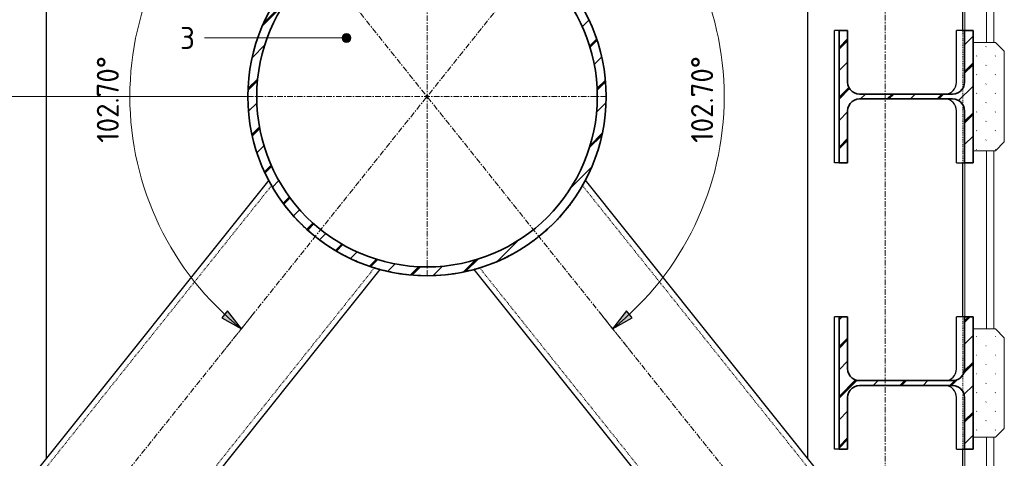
# Model space of a CAD drawing. Header units: millimetres. Extents: x -236694 to -141708, y -41476 to 103952.
# Tile 86 of 103: x -150414 to -148180, y 439 to 1434. Entities that reach past the tile are written whole.
import ezdxf

# ---------------------------------------------------------------- set-up
doc = ezdxf.new("R2010")
doc.units = ezdxf.units.MM
for name, pattern in [('Dash', [6.35, 3.175, -3.175]), ('Grid Line', [22.225, 12.7, -3.175, 3.175, -3.175]), ('XX-HIDDEN', [4, 2, -2])]:
    doc.linetypes.add(name, pattern=pattern)
for name, color, linetype, lineweight in [('N-CO-BC-BETONVORM-G', 50, 'Continuous', 25), ('N-CO-BC-BETONVORM-G-1', 50, 'XX-HIDDEN', 18), ('N-CO-BC-BETONVORM-G-2', 50, 'Continuous', 13), ('N-CO-BC-BETONVORM-G-3', 50, 'Continuous', 18), ('N-CO-BC-BETONVORM-GN', 10, 'XX-HIDDEN', 18), ('N-CO-BC-BETONVORM-GN-1', 10, 'Continuous', 18), ('N-CO-KC-KUNSTSTOFVORM-G', 7, 'Continuous', 13), ('N-CO-KC-KUNSTSTOFVORM-GD', 90, 'Continuous', 18), ('N-CO-SC-STAALVORM-G', 10, 'Continuous', 25), ('N-CO-SC-STAALVORM-G-1', 10, 'Continuous', 18), ('N-CO-SC-STAALVORM-GD', 90, 'Continuous', 35), ('X-XX-AL-CONSTRUCTIELIJN-G-1', 7, 'Grid Line', 18), ('X-XX-AL-M', 7, 'Continuous', 18), ('X-XX-AL-M-20', 7, 'Continuous', 18), ('X-XX-AL-T25-1', 250, 'Continuous', 13), ('X-XX-AL-T25-2', 7, 'Continuous', 13)]:
    doc.layers.add(name, color=color, linetype=linetype, lineweight=lineweight)
doc.styles.add('NLCS-ISO_1', font='NLCS-ISO.ttf', dxfattribs={"height": 50})
doc.dimstyles.new('2_5_NLCS_arrow_fill_10', dxfattribs={"dimscale": 304.8, "dimtxt": 50.137748, "dimasz": 0.164042, "dimexe": 0.15748, "dimexo": 0.104987, "dimgap": 0.032808, "dimtad": 1, "dimdec": 0, "dimzin": 0, "dimdsep": 46, "dimtxsty": 'NLCS-ISO_1', "dimsah": 1, "dimcen": 0.09, "dimazin": 0, "dimtfac": 1, "dimtdec": 4, "dimtix": 1, "dimtmove": 0, "dimatfit": 3, "dimfxl": 1, "dimtvp": 1, "dimtolj": 1, "dimtzin": 0, "dimarcsym": 2})
doc.dimstyles.new('2_5_NLCS_arrow_fill_8', dxfattribs={"dimscale": 304.8, "dimtxt": 50.137748, "dimasz": 0.164042, "dimexe": 0.15748, "dimexo": 0.104987, "dimgap": 0.032808, "dimtad": 1, "dimdec": 0, "dimzin": 0, "dimdsep": 46, "dimtxsty": 'NLCS-ISO_1', "dimsah": 1, "dimcen": 0.09, "dimazin": 0, "dimtfac": 1, "dimtdec": 4, "dimtix": 1, "dimtmove": 0, "dimatfit": 3, "dimfxl": 1, "dimtvp": 1, "dimtolj": 1, "dimtzin": 0, "dimarcsym": 2})
doc.dimstyles.new('2_5_NLCS_arrow_fill_9', dxfattribs={"dimscale": 304.8, "dimtxt": 50.137748, "dimasz": 0.164042, "dimexe": 0.15748, "dimexo": 0.104987, "dimgap": 0.032808, "dimtad": 1, "dimdec": 0, "dimzin": 0, "dimdsep": 46, "dimtxsty": 'NLCS-ISO_1', "dimsah": 1, "dimcen": 0.09, "dimazin": 0, "dimtfac": 1, "dimtdec": 4, "dimtix": 1, "dimtmove": 0, "dimatfit": 3, "dimfxl": 1, "dimtvp": 1, "dimtolj": 1, "dimtzin": 0, "dimarcsym": 2})
pattern_1 = [(45, (-147758.11, -9085), (-56.56854, 56.56854), []), (45, (-147758.11, -9036.43), (-56.56854, 56.56854), []), (45, (-147758.11, -9034.43), (-56.56854, 56.56854), []), (45, (-147758.11, -9032.43), (-56.56854, 56.56854), [])]
pattern_2 = [(45, (102497.49, -9085), (-21.2132, 21.2132), [0.671, -29.329])]

# ---------------------------------------------------------------- blocks, each defined once
blk = doc.blocks.new('NLI_Balk_Buis - ø323_9_12_5-V230-Doorsnede 6 dubbel geleidewerk')
at = {"layer": 'N-CO-BC-BETONVORM-GN'}
for p, q in [((100412.9, 1058.1), (99851.1, 355.7)), ((100646.3, 871.4), (99851.1, -122.9))]:
    blk.add_line(p, q, dxfattribs=at)
blk = doc.blocks.new('NLI_Balk_Buis - ø323_9_12_5-V233-Doorsnede 6 dubbel geleidewerk')
at = {"layer": 'N-CO-BC-BETONVORM-GN'}
for p, q in [((101118.5, 1058.1), (101680.3, 355.7)), ((100885.1, 871.4), (101680.3, -122.9))]:
    blk.add_line(p, q, dxfattribs=at)
blk = doc.blocks.new('GM_Hakorit_3820 - GM_Hakorit_3820-V234-Doorsnede 6 dubbel geleidewerk')
at = {"layer": 'N-CO-KC-KUNSTSTOFVORM-G'}
for p, q in [((102035.5, 1787), (102035.5, 1383)), ((102052, 1787), (102052, 1383)), ((101986.2, 1410), (101986.2, 1760)), ((102035.5, 1137), (102035.5, 733)), ((102052, 1137), (102052, 733)), ((101986.2, 760), (101986.2, 1110)), ((102035.5, 487), (102035.5, 83)), ((102052, 487), (102052, 83)), ((101986.2, 110), (101986.2, 460))]:
    blk.add_line(p, q, dxfattribs=at)
blk = doc.blocks.new('GM_Hakorit_2620 - GM_Hakorit_2620-V241-Doorsnede 6 dubbel geleidewerk')
at = {"layer": 'N-CO-BC-BETONVORM-G-3'}
h = blk.add_hatch(dxfattribs=at)
h.set_pattern_fill('ACO-KUNSTSTOF', color=256, style=0, pattern_type=2)
h.set_pattern_definition(pattern_2)
h.paths.add_polyline_path([(102004.9, 1137), (102055.6, 1137), (102075.9, 1157), (102075.9, 1363), (102055.6, 1383), (102004.9, 1383), (102004.9, 1190.1)], flags=0)
at = {"layer": 'N-CO-KC-KUNSTSTOFVORM-GD'}
for p, q in [((102004.9, 1383), (102004.9, 1137)), ((102055.6, 1383), (102004.9, 1383)), ((102075.9, 1363), (102055.6, 1383)), ((102075.9, 1157), (102075.9, 1363)), ((102055.6, 1137), (102075.9, 1157)), ((102004.9, 1137), (102055.6, 1137))]:
    blk.add_line(p, q, dxfattribs=at)
blk = doc.blocks.new('GM_Hakorit_2620 - GM_Hakorit_2620-V242-Doorsnede 6 dubbel geleidewerk')
at = {"layer": 'N-CO-BC-BETONVORM-G-3'}
h = blk.add_hatch(dxfattribs=at)
h.set_pattern_fill('ACO-KUNSTSTOF', color=256, style=0, pattern_type=2)
h.set_pattern_definition(pattern_2)
h.paths.add_polyline_path([(102004.9, 487), (102055.6, 487), (102075.9, 507), (102075.9, 713), (102055.6, 733), (102004.9, 733), (102004.9, 545.1)], flags=0)
at = {"layer": 'N-CO-KC-KUNSTSTOFVORM-GD'}
for p, q in [((102004.9, 733), (102004.9, 487)), ((102055.6, 733), (102004.9, 733)), ((102075.9, 713), (102055.6, 733)), ((102075.9, 507), (102075.9, 713)), ((102055.6, 487), (102075.9, 507)), ((102004.9, 487), (102055.6, 487))]:
    blk.add_line(p, q, dxfattribs=at)
blk = doc.blocks.new('NLI_Balk_Buis - ø813_20-3690250-Doorsnede 6 dubbel geleidewerk')
at = {"layer": 'N-CO-BC-BETONVORM-GN-1'}
h = blk.add_hatch(dxfattribs=at)
h.set_pattern_fill('ACO-STAAL', color=256, style=0, pattern_type=2)
h.set_pattern_definition([(45, (102497.49, -9085), (-56.56854, 56.56854), []), (45, (102497.49, -9036.43), (-56.56854, 56.56854), []), (45, (102497.49, -9034.43), (-56.56854, 56.56854), []), (45, (102497.49, -9032.43), (-56.56854, 56.56854), [])])
h.paths.add_polyline_path([(100765.7, 853.5), (100801.1, 855), (100836.3, 859.7), (100871.6, 867.6), (100904.7, 878), (100937.5, 891.6), (100969, 908), (100998.9, 927), (101027, 948.6), (101053.1, 972.6), (101077.1, 998.7), (101098.7, 1026.8), (101117.7, 1056.7), (101134.1, 1088.2), (101147.7, 1121), (101158.4, 1154.8), (101166, 1189.4), (101170.7, 1224.6), (101172.2, 1260), (101170.7, 1295.4), (101166, 1330.6), (101158.4, 1365.2), (101147.7, 1399), (101134.1, 1431.8), (101117.7, 1463.2), (101098.7, 1493.2), (101077.1, 1521.3), (101053.1, 1547.4), (101027, 1571.4), (100998.9, 1593), (100969, 1612), (100937.5, 1628.4), (100904.7, 1642), (100870.9, 1652.6), (100836.3, 1660.3), (100801.1, 1665), (100765.7, 1666.5), (100730.3, 1665), (100695.1, 1660.3), (100660.5, 1652.6), (100625.6, 1641.5), (100593.9, 1628.4), (100562.5, 1612), (100532.5, 1593), (100504.4, 1571.4), (100478.3, 1547.4), (100454.3, 1521.3), (100432.7, 1493.2), (100413.7, 1463.2), (100397.3, 1431.8), (100383.7, 1399), (100373.1, 1365.2), (100365.4, 1330.6), (100360.8, 1295.4), (100359.2, 1260), (100360.8, 1224.6), (100365.4, 1189.4), (100373.1, 1154.8), (100383.7, 1121), (100397.3, 1088.2), (100413.7, 1056.7), (100432.7, 1026.8), (100454.3, 998.7), (100478.3, 972.6), (100504.4, 948.6), (100532.5, 927), (100562.5, 908), (100593.9, 891.6), (100626.7, 878), (100660.5, 867.4), (100695.1, 859.7), (100730.3, 855)], flags=0)
h.paths.add_polyline_path([(100765.7, 873.5), (100732, 875), (100698.6, 879.4), (100665.7, 886.7), (100633.5, 896.8), (100602.4, 909.7), (100572.5, 925.3), (100544, 943.4), (100517.3, 963.9), (100492.4, 986.7), (100469.6, 1011.6), (100449.1, 1038.3), (100431, 1066.7), (100415.4, 1096.7), (100402.5, 1127.8), (100392.4, 1160), (100385.1, 1192.9), (100380.7, 1226.3), (100379.2, 1260), (100380.7, 1293.7), (100385.1, 1327.1), (100392.4, 1360), (100402.5, 1392.2), (100415.4, 1423.3), (100431, 1453.2), (100449.1, 1481.7), (100469.6, 1508.4), (100492.4, 1533.3), (100517.3, 1556.1), (100544.7, 1577), (100572.5, 1594.7), (100602.4, 1610.3), (100633.5, 1623.2), (100665.7, 1633.3), (100698.6, 1640.6), (100732, 1645), (100765.7, 1646.5), (100799.4, 1645), (100832.8, 1640.6), (100865.7, 1633.3), (100897.9, 1623.2), (100929, 1610.3), (100959, 1594.7), (100987.4, 1576.6), (101014.1, 1556.1), (101039, 1533.3), (101061.8, 1508.4), (101082.3, 1481.7), (101100.4, 1453.2), (101116, 1423.3), (101128.9, 1392.2), (101139, 1360), (101146.3, 1327.1), (101150.7, 1293.7), (101152.2, 1260), (101150.7, 1226.3), (101146.3, 1192.9), (101139, 1160), (101128.9, 1127.8), (101116, 1096.7), (101100.4, 1066.7), (101082.3, 1038.3), (101061.8, 1011.6), (101039, 986.7), (101014.1, 963.9), (100987.4, 943.4), (100959, 925.3), (100929, 909.7), (100897.9, 896.8), (100865.7, 886.7), (100832.8, 879.4), (100799.4, 875)], flags=0)
at = {"layer": 'N-CO-SC-STAALVORM-GD'}
for radius, start, end in [(406.5, 360, 180), (386.5, 0, 180), (406.5, 180, 360), (386.5, 180, 0)]:
    blk.add_arc((100765.7, 1260), radius, start, end, dxfattribs=at)
blk = doc.blocks.new('DIMBLOCK154-Doorsnede 6 dubbel geleidewerk')
at = {"layer": 'X-XX-AL-M-20', "lineweight": 25}
for points in [[(-149068.7, 1786.7), (-149102.9, 1824.5), (-149114.8, 1808.4)], [(-149068.7, 1786.7), (-149037.4, 1746.4), (-149024.3, 1761.6)], [(-149068.7, 733.3), (-149024.3, 758.4), (-149037.4, 773.6)]]:
    blk.add_hatch(color=256, dxfattribs=at).paths.add_polyline_path(points, flags=0)
at = {"layer": 'X-XX-AL-M-20', "linetype": 'Dash'}
for p, q in [((-149068.7, 1786.7), (-149028.7, 1836.7)), ((-149068.7, 733.3), (-149028.7, 683.3))]:
    blk.add_line(p, q, dxfattribs=at)
at = {"layer": 'X-XX-AL-M-20', "lineweight": 25}
for p, q in [((-149102.9, 1824.5), (-149114.8, 1808.4)), ((-149068.7, 1786.7), (-149102.9, 1824.5)), ((-149114.8, 1808.4), (-149068.7, 1786.7)), ((-149068.7, 1786.7), (-149037.4, 1746.4)), ((-149024.3, 1761.6), (-149068.7, 1786.7)), ((-149037.4, 1746.4), (-149024.3, 1761.6)), ((-149037.4, 773.6), (-149068.7, 733.3)), ((-149024.3, 758.4), (-149037.4, 773.6)), ((-149068.7, 733.3), (-149024.3, 758.4))]:
    blk.add_line(p, q, dxfattribs=at)
at = {"layer": 'X-XX-AL-M-20'}
for p, q in [((-149068.7, 1786.7), (-149098.7, 1749.2)), ((-149068.7, 733.3), (-149098.7, 770.8)), ((-149068.7, 733.3), (-149068.7, 733.3)), ((-149068.7, 733.3), (-149068.7, 733.3))]:
    blk.add_line(p, q, dxfattribs=at)
blk.add_arc((-149489.9, 1260), 674.4, 308.6508, 51.3492, dxfattribs=at)
blk.add_arc((-149489.9, 1260), 674.4, 308.6508, 51.3492, dxfattribs=at)
at = {"layer": 'X-XX-AL-M-20', "color": 0, "insert": (-148890.6, 1155), "char_height": 50, "width": 252.013, "attachment_point": 1, "rotation": 90, "line_spacing_factor": 1.135194, "style": 'NLCS-ISO_1'}
blk.add_mtext('102.70°', dxfattribs=at)
blk = doc.blocks.new('DIMBLOCK155-Doorsnede 6 dubbel geleidewerk')
at = {"layer": 'X-XX-AL-M-20', "lineweight": 25}
for points in [[(-149911.1, 1786.7), (-149865, 1808.4), (-149876.9, 1824.5)], [(-149068.7, 1786.7), (-149102.9, 1824.5), (-149114.8, 1808.4)], [(-149068.7, 1786.7), (-149037.4, 1746.4), (-149024.3, 1761.6)]]:
    blk.add_hatch(color=256, dxfattribs=at).paths.add_polyline_path(points, flags=0)
at = {"layer": 'X-XX-AL-M-20', "linetype": 'Dash'}
for p, q in [((-149911.1, 1786.7), (-149951.1, 1836.7)), ((-149068.7, 1786.7), (-149028.7, 1836.7))]:
    blk.add_line(p, q, dxfattribs=at)
at = {"layer": 'X-XX-AL-M-20', "lineweight": 25}
for p, q in [((-149876.9, 1824.5), (-149911.1, 1786.7)), ((-149865, 1808.4), (-149876.9, 1824.5)), ((-149102.9, 1824.5), (-149114.8, 1808.4)), ((-149068.7, 1786.7), (-149102.9, 1824.5)), ((-149911.1, 1786.7), (-149865, 1808.4)), ((-149114.8, 1808.4), (-149068.7, 1786.7)), ((-149068.7, 1786.7), (-149037.4, 1746.4)), ((-149024.3, 1761.6), (-149068.7, 1786.7)), ((-149037.4, 1746.4), (-149024.3, 1761.6))]:
    blk.add_line(p, q, dxfattribs=at)
at = {"layer": 'X-XX-AL-M-20'}
for p, q in [((-149911.1, 1786.7), (-149881.1, 1749.2)), ((-149068.7, 1786.7), (-149098.7, 1749.2)), ((-149068.7, 1786.7), (-149068.7, 1786.7)), ((-149068.7, 1786.7), (-149068.7, 1786.7))]:
    blk.add_line(p, q, dxfattribs=at)
blk.add_arc((-149489.9, 1260), 674.4, 51.3492, 128.6508, dxfattribs=at)
blk.add_arc((-149489.9, 1260), 674.4, 51.3492, 128.6508, dxfattribs=at)
at = {"layer": 'X-XX-AL-M-20', "color": 0, "insert": (-149582.6, 2009.5), "char_height": 50, "width": 222.498, "attachment_point": 1, "line_spacing_factor": 1.135194, "style": 'NLCS-ISO_1'}
blk.add_mtext('77.30°', dxfattribs=at)
blk = doc.blocks.new('DIMBLOCK156-Doorsnede 6 dubbel geleidewerk')
at = {"layer": 'X-XX-AL-M-20', "lineweight": 25}
for points in [[(-149911.1, 1786.7), (-149955.5, 1761.6), (-149942.4, 1746.4)], [(-149911.1, 733.3), (-149942.4, 773.6), (-149955.5, 758.4)]]:
    blk.add_hatch(color=256, dxfattribs=at).paths.add_polyline_path(points, flags=0)
at = {"layer": 'X-XX-AL-M-20', "linetype": 'Dash'}
for p, q in [((-149911.1, 1786.7), (-149951.1, 1836.7)), ((-149911.1, 733.3), (-149951.1, 683.3))]:
    blk.add_line(p, q, dxfattribs=at)
at = {"layer": 'X-XX-AL-M-20', "lineweight": 25}
for p, q in [((-149911.1, 1786.7), (-149955.5, 1761.6)), ((-149942.4, 1746.4), (-149911.1, 1786.7)), ((-149955.5, 1761.6), (-149942.4, 1746.4)), ((-149942.4, 773.6), (-149955.5, 758.4)), ((-149911.1, 733.3), (-149942.4, 773.6)), ((-149955.5, 758.4), (-149911.1, 733.3))]:
    blk.add_line(p, q, dxfattribs=at)
at = {"layer": 'X-XX-AL-M-20'}
for p, q in [((-149911.1, 1786.7), (-149911.1, 1786.7)), ((-149911.1, 1786.7), (-149881.1, 1749.2)), ((-149911.1, 733.3), (-149881.1, 770.8))]:
    blk.add_line(p, q, dxfattribs=at)
blk.add_arc((-149489.9, 1260), 674.4, 128.6508, 231.3492, dxfattribs=at)
blk.add_arc((-149489.9, 1260), 674.4, 128.6508, 231.3492, dxfattribs=at)
at = {"layer": 'X-XX-AL-M-20', "color": 0, "insert": (-150239.4, 1155), "char_height": 50, "width": 252.013, "attachment_point": 1, "rotation": 90, "line_spacing_factor": 1.135194, "style": 'NLCS-ISO_1'}
blk.add_mtext('102.70°', dxfattribs=at)

msp = doc.modelspace()

# ---------------------------------------------------------------- hatches: boundary and pattern name
at = {"layer": 'N-CO-SC-STAALVORM-G-1'}
h = msp.add_hatch(dxfattribs=at)
h.set_pattern_fill('ACO-STAAL', color=256, style=0, pattern_type=2)
h.set_pattern_definition(pattern_1)
h.paths.add_polyline_path([(-148535.5, 1110), (-148535.5, 1227.5), (-148534.9, 1233.5), (-148532.8, 1239.2), (-148529.6, 1244.3), (-148525.2, 1248.6), (-148520, 1251.8), (-148514.3, 1253.8), (-148508.2, 1254.5), (-148297.3, 1254.5), (-148291.2, 1253.8), (-148285.4, 1251.8), (-148280.2, 1248.6), (-148275.9, 1244.3), (-148272.4, 1238.4), (-148270.6, 1233.5), (-148269.9, 1227.5), (-148269.9, 1110), (-148250.7, 1110), (-148250.7, 1410), (-148269.9, 1410), (-148269.9, 1292.5), (-148270.6, 1286.5), (-148272.6, 1280.8), (-148275.9, 1275.7), (-148280.2, 1271.4), (-148286.1, 1267.9), (-148291.2, 1266.2), (-148297.3, 1265.5), (-148508.2, 1265.5), (-148514.3, 1266.2), (-148520, 1268.2), (-148525.2, 1271.4), (-148529.6, 1275.7), (-148532.8, 1280.8), (-148534.9, 1286.5), (-148535.5, 1292.5), (-148535.5, 1410), (-148554.8, 1410), (-148554.8, 1110)], flags=0)
h = msp.add_hatch(dxfattribs=at)
h.set_pattern_fill('ACO-STAAL', color=256, style=0, pattern_type=2)
h.set_pattern_definition(pattern_1)
h.paths.add_polyline_path([(-148250.7, 460), (-148250.7, 760), (-148269.9, 760), (-148270, 641.8), (-148270.6, 636.5), (-148272.6, 630.8), (-148275.9, 625.7), (-148280.2, 621.4), (-148286.1, 617.9), (-148291.2, 616.2), (-148297.3, 615.5), (-148508.2, 615.5), (-148514.3, 616.2), (-148520, 618.2), (-148525.2, 621.4), (-148529.6, 625.7), (-148532.8, 630.8), (-148534.9, 636.5), (-148535.5, 642.5), (-148535.5, 760), (-148554.8, 760), (-148554.8, 460), (-148535.5, 460), (-148535.5, 577.5), (-148534.9, 583.5), (-148532.8, 589.2), (-148529.6, 594.3), (-148525.2, 598.6), (-148520, 601.8), (-148514.3, 603.8), (-148508.2, 604.5), (-148297.3, 604.5), (-148291.2, 603.8), (-148285.4, 601.8), (-148280.2, 598.6), (-148275.3, 593.5), (-148272.6, 589.2), (-148270.6, 583.5), (-148269.9, 577.4), (-148269.9, 460), (-148262.1, 460)], flags=0)
at = {"layer": 'X-XX-AL-T25-1'}
h = msp.add_hatch(color=256, dxfattribs=at)
edge = h.paths.add_edge_path(flags=0)
edge.add_arc((-149672.6, 1392.9), 10, 0, 360)

# ---------------------------------------------------------------- linework, layer by layer
at = {"layer": 'N-CO-BC-BETONVORM-GN'}
for p, q in [((-148274.2, 1278.4), (-148274.2, 1410)), ((-148274.2, 1241.8), (-148274.2, 1278.2)), ((-148274.2, 1110), (-148274.2, 1241.6)), ((-148274.2, 628.4), (-148274.2, 760)), ((-148274.2, 591.8), (-148274.2, 628.2)), ((-148274.2, 460), (-148274.2, 591.6))]:
    msp.add_line(p, q, dxfattribs=at)
for points, knots in [([(-149711.2, 919), (-149726, 928.6), (-149753.6, 949.3), (-149788.7, 983), (-149812.9, 1012.4), (-149829.3, 1036), (-149840.2, 1053.4), (-149848, 1067.5), (-149852.9, 1077), (-149855.5, 1082.2), (-149857.3, 1086), (-149859, 1089.7), (-149860.7, 1093.4), (-149862.2, 1096.9), (-149863.6, 1100.1), (-149865, 1103.2), (-149866.2, 1106.1), (-149867.2, 1108.8), (-149868.2, 1111.2), (-149869, 1113.2), (-149869.7, 1115), (-149870.2, 1116.5), (-149870.6, 1117.5), (-149870.8, 1118.1), (-149870.9, 1118.3), (-149870.8, 1118.1), (-149870.6, 1117.5), (-149870.2, 1116.5), (-149869.7, 1115), (-149869, 1113.2), (-149868.2, 1111.2), (-149867.2, 1108.8), (-149866.2, 1106.1), (-149865, 1103.2), (-149863.6, 1100.1), (-149862.2, 1096.9), (-149860.7, 1093.4), (-149859, 1089.7), (-149857.3, 1086), (-149855.5, 1082.2), (-149852.9, 1077), (-149848, 1067.5), (-149840.2, 1053.4), (-149829.3, 1036), (-149817, 1018.3), (-149803.2, 1000.6), (-149787.9, 983.2), (-149771.1, 966.2), (-149752.8, 949.6), (-149732.9, 933.8), (-149711.5, 918.8), (-149688.4, 904.9), (-149663.8, 892.2), (-149637.6, 880.9), (-149610, 871.3), (-149581.2, 863.5), (-149551.4, 857.8), (-149520.8, 854.3), (-149500.2, 853.5), (-149489.9, 853.5)], [0.1860465, 0.1860465, 0.1860465, 0.1860465, 0.2325581, 0.2790698, 0.3255814, 0.3488372, 0.372093, 0.3953488, 0.4069767, 0.4127907, 0.4186047, 0.4244186, 0.4302326, 0.4360465, 0.4418605, 0.4476744, 0.4534884, 0.4593023, 0.4651163, 0.4709302, 0.4767442, 0.4825581, 0.4883721, 0.494186, 0.5, 0.505814, 0.5116279, 0.5174419, 0.5232558, 0.5290698, 0.5348837, 0.5406977, 0.5465116, 0.5523256, 0.5581395, 0.5639535, 0.5697674, 0.5755814, 0.5813953, 0.5872093, 0.5930233, 0.6046512, 0.627907, 0.6511628, 0.6744186, 0.6976744, 0.7209302, 0.744186, 0.7674419, 0.7906977, 0.8139535, 0.8372093, 0.8604651, 0.8837209, 0.9069767, 0.9302326, 0.9534884, 0.9767442, 1, 1, 1, 1]), ([(-149785.4, 980.8), (-149786.2, 981.7), (-149787.2, 982.8), (-149788.3, 983.9), (-149788.6, 984.3)], [0.275788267, 0.275788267, 0.275788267, 0.275788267, 0.279069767, 0.280420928, 0.280420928, 0.280420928, 0.280420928]), ([(-149191.2, 984.3), (-149191.5, 983.9), (-149192.6, 982.8), (-149193.6, 981.7), (-149194.4, 980.8)], [0.719579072, 0.719579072, 0.719579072, 0.719579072, 0.720930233, 0.724211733, 0.724211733, 0.724211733, 0.724211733]), ([(-149752.3, 949.5), (-149752.4, 949.6), (-149753.2, 950.3), (-149754, 951), (-149754.8, 951.6)], [0.232239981, 0.232239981, 0.232239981, 0.232239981, 0.23255814, 0.235269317, 0.235269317, 0.235269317, 0.235269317]), ([(-149225, 951.6), (-149225.8, 951), (-149226.6, 950.3), (-149227.4, 949.6), (-149227.5, 949.5)], [0.764728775, 0.764728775, 0.764728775, 0.764728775, 0.76744186, 0.767760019, 0.767760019, 0.767760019, 0.767760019]), ([(-149244.4, 936), (-149245.3, 935.3), (-149246.7, 934.3), (-149248.2, 933.2), (-149248.7, 932.8)], [0.787582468, 0.787582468, 0.787582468, 0.787582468, 0.790697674, 0.792428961, 0.792428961, 0.792428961, 0.792428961]), ([(-149314.5, 893.3), (-149315.1, 893), (-149315.8, 892.7), (-149316.6, 892.3), (-149316.7, 892.2)], [0.858852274, 0.858852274, 0.858852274, 0.858852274, 0.860465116, 0.860829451, 0.860829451, 0.860829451, 0.860829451])]:
    msp.add_open_spline(points, degree=3, knots=knots, dxfattribs=at)
for points in [[(-149842.7, 1058), (-149842.7, 1058.1), (-149842.7, 1058.1), (-149842.7, 1058.1)], [(-149842.7, 1058.1), (-149842.7, 1058.1), (-149842.7, 1058.1), (-149842.7, 1058)], [(-149137.1, 1058), (-149137.1, 1058.1), (-149137.1, 1058.1), (-149137.1, 1058.1)], [(-149137.1, 1058.1), (-149137.1, 1058.1), (-149137.1, 1058.1), (-149137.1, 1058)], [(-149822.8, 1026.7), (-149822.9, 1026.8), (-149823, 1027), (-149823.1, 1027.2)], [(-149823.1, 1027.2), (-149823, 1027), (-149822.9, 1026.8), (-149822.8, 1026.7)], [(-149157, 1026.7), (-149156.9, 1026.8), (-149156.8, 1027), (-149156.7, 1027.2)], [(-149156.7, 1027.2), (-149156.8, 1027), (-149156.9, 1026.8), (-149157, 1026.7)], [(-149800.6, 997.9), (-149801, 998.4), (-149801.4, 998.8), (-149801.8, 999.3)], [(-149801.8, 999.3), (-149801.4, 998.8), (-149801, 998.4), (-149800.6, 997.9)], [(-149179.2, 997.9), (-149178.8, 998.4), (-149178.4, 998.8), (-149178, 999.3)], [(-149178, 999.3), (-149178.4, 998.8), (-149178.8, 998.4), (-149179.2, 997.9)], [(-149775.8, 971), (-149777.1, 972.3), (-149778.4, 973.6), (-149779.6, 974.9)], [(-149770.9, 966.2), (-149771.3, 966.6), (-149771.7, 967), (-149772.1, 967.4)], [(-149768.5, 964), (-149769.3, 964.8), (-149770.1, 965.5), (-149770.9, 966.2)], [(-149208.9, 966.2), (-149209.7, 965.5), (-149210.5, 964.8), (-149211.3, 964)], [(-149207.7, 967.5), (-149208.1, 967.1), (-149208.5, 966.6), (-149208.9, 966.2)], [(-149200.2, 974.9), (-149201.4, 973.6), (-149202.7, 972.3), (-149204, 971)], [(-149749.6, 947.3), (-149750.8, 948.3), (-149752, 949.3), (-149753.1, 950.3)], [(-149751.1, 948.5), (-149751.1, 948.6), (-149751.2, 948.6), (-149751.2, 948.6)], [(-149226.7, 950.3), (-149227.8, 949.3), (-149229, 948.3), (-149230.2, 947.3)], [(-149228.6, 948.6), (-149228.6, 948.6), (-149228.6, 948.6), (-149228.7, 948.5)], [(-149732.7, 934), (-149733.6, 934.6), (-149734.5, 935.3), (-149735.4, 936)], [(-149731.1, 932.8), (-149731.6, 933.2), (-149732.2, 933.6), (-149732.7, 934)], [(-149719.9, 924.8), (-149721.9, 926.2), (-149723.9, 927.6), (-149725.9, 929)], [(-149722, 926.3), (-149722.5, 926.6), (-149723, 927), (-149723.4, 927.3)], [(-149711.2, 919), (-149711.3, 919.1), (-149711.4, 919.1), (-149711.5, 919.2)], [(-149268.6, 919), (-149276, 914.2), (-149291.4, 904.9), (-149316, 892.2), (-149342.2, 880.9), (-149369.7, 871.3), (-149398.6, 863.5), (-149428.4, 857.8), (-149459, 854.3), (-149479.6, 853.5), (-149489.9, 853.5)], [(-149268.3, 919.2), (-149268.4, 919.1), (-149268.5, 919.1), (-149268.6, 919)], [(-149253.9, 929), (-149255.9, 927.6), (-149257.9, 926.2), (-149259.9, 924.8)], [(-149256.4, 927.3), (-149256.8, 927), (-149257.3, 926.6), (-149257.8, 926.3)], [(-149691.8, 907.2), (-149693.5, 908.1), (-149695.1, 909.1), (-149696.7, 910.1)], [(-149694.1, 908.5), (-149693.6, 908.2), (-149693.1, 907.9), (-149692.6, 907.7)], [(-149692.6, 907.7), (-149693.1, 907.9), (-149693.6, 908.2), (-149694.1, 908.5)], [(-149693.2, 908), (-149692.4, 907.5), (-149691.6, 907.1), (-149690.8, 906.6)], [(-149289, 906.6), (-149288.2, 907.1), (-149287.4, 907.5), (-149286.5, 908)], [(-149283.1, 910.1), (-149284.7, 909.1), (-149286.3, 908.1), (-149288, 907.2)], [(-149285.7, 908.5), (-149286.2, 908.2), (-149286.7, 907.9), (-149287.2, 907.7)], [(-149287.2, 907.7), (-149286.7, 907.9), (-149286.2, 908.2), (-149285.7, 908.5)], [(-149663.5, 892.4), (-149664.1, 892.7), (-149664.7, 893), (-149665.3, 893.3)], [(-149663.1, 892.2), (-149663.2, 892.3), (-149663.4, 892.4), (-149663.5, 892.4)], [(-149662.6, 892), (-149662, 891.7), (-149661.3, 891.4), (-149660.7, 891.1)], [(-149660.7, 891.1), (-149661.3, 891.4), (-149662, 891.7), (-149662.6, 892)], [(-149637.4, 881.2), (-149637.5, 881.2), (-149637.5, 881.3), (-149637.6, 881.3)], [(-149637, 881), (-149637.1, 881.1), (-149637.2, 881.1), (-149637.4, 881.2)], [(-149623.5, 876.1), (-149626.3, 877.1), (-149629.1, 878.1), (-149631.8, 879.1)], [(-149610.9, 871.9), (-149610, 871.6), (-149609.5, 871.5), (-149609.3, 871.4)], [(-149609.3, 871.4), (-149609.5, 871.5), (-149610, 871.6), (-149610.9, 871.9)], [(-149368.9, 871.9), (-149369.8, 871.6), (-149370.3, 871.5), (-149370.5, 871.4)], [(-149370.5, 871.4), (-149370.3, 871.5), (-149369.8, 871.6), (-149368.9, 871.9)], [(-149348, 879.1), (-149350.7, 878.1), (-149353.5, 877.1), (-149356.3, 876.1)], [(-149342.4, 881.2), (-149342.6, 881.1), (-149342.7, 881.1), (-149342.8, 881)], [(-149342.2, 881.3), (-149342.2, 881.3), (-149342.3, 881.2), (-149342.4, 881.2)], [(-149317.2, 892), (-149317.8, 891.7), (-149318.5, 891.4), (-149319.1, 891.1)], [(-149319.1, 891.1), (-149318.5, 891.4), (-149317.8, 891.7), (-149317.2, 892)], [(-149590.3, 866.1), (-149593.7, 867), (-149597, 867.8), (-149600.2, 868.8)], [(-149557.3, 859.1), (-149560.5, 859.7), (-149563.7, 860.3), (-149567, 860.9)], [(-149524, 854.9), (-149526.3, 855.1), (-149528.7, 855.3), (-149531, 855.6)], [(-149448.8, 855.6), (-149451.1, 855.3), (-149453.5, 855.1), (-149455.8, 854.9)], [(-149412.8, 860.9), (-149416, 860.3), (-149419.3, 859.7), (-149422.5, 859.1)], [(-149379.6, 868.8), (-149382.8, 867.8), (-149386.1, 867), (-149389.5, 866.1)]]:
    msp.add_open_spline(points, degree=3, dxfattribs=at)
at = {"layer": 'N-CO-SC-STAALVORM-G'}
for p, q in [((-150353.5, 439.5), (-150353.5, 2080.5)), ((-148626.2, 2080.5), (-148626.2, 439.5)), ((-148274.2, 1410), (-148274.2, 1760)), ((-148565.3, 1110), (-148565.3, 1410)), ((-148554.8, 1410), (-148565.3, 1410)), ((-148288.1, 1292.5), (-148288.1, 1410)), ((-148269.9, 1410), (-148288.1, 1410)), ((-148288.1, 1110), (-148288.1, 1227.5)), ((-148554.8, 1110), (-148565.3, 1110)), ((-148288.1, 1110), (-148269.9, 1110)), ((-148274.2, 760), (-148274.2, 1110)), ((-149849.2, 1070), (-150377.5, 409.4)), ((-148602.3, 409.4), (-149130.5, 1070)), ((-150377.5, -109.1), (-149596.3, 867.7)), ((-149383.5, 867.7), (-148602.3, -109.1)), ((-148565.3, 460), (-148565.3, 760)), ((-148554.8, 760), (-148565.3, 760)), ((-148288.1, 642.5), (-148288.1, 760)), ((-148269.9, 760), (-148288.1, 760)), ((-148288.1, 460), (-148288.1, 577.5)), ((-148554.8, 460), (-148565.3, 460)), ((-148288.1, 460), (-148269.9, 460)), ((-148274.2, 110), (-148274.2, 460))]:
    msp.add_line(p, q, dxfattribs=at)
for centre, start_param, end_param in [((-148314.8, 1292.5), 3.15571, 4.712389), ((-148314.8, 1227.5), 4.712389, 6.269068), ((-148314.8, 642.5), 3.15571, 4.712389), ((-148314.8, 577.5), 4.712389, 6.269068)]:
    msp.add_ellipse(centre, major_axis=(0, 27), ratio=0.986394, start_param=start_param, end_param=end_param, dxfattribs=at)
for points, knots in [([(-149843, 1058.6), (-149843.5, 1059.4), (-149845.3, 1062.7), (-149847.7, 1067.1), (-149849.3, 1070.1), (-149849.3, 1070.1), (-149849, 1069.6)], [0.3773891, 0.3773891, 0.3773891, 0.3773891, 0.3913043, 0.4347826, 0.4782609, 0.5217391, 0.5217391, 0.5217391, 0.5217391]), ([(-149824.1, 1028.6), (-149824.5, 1029.2), (-149827.8, 1034), (-149833.5, 1042.6), (-149838.4, 1050.7), (-149840.7, 1054.6), (-149841.2, 1055.5)], [0.2555973, 0.2555973, 0.2555973, 0.2555973, 0.2608696, 0.3043478, 0.3478261, 0.3611582, 0.3611582, 0.3611582, 0.3611582]), ([(-149138.6, 1055.5), (-149139.1, 1054.6), (-149141.4, 1050.7), (-149146.3, 1042.6), (-149152, 1034), (-149155.3, 1029.2), (-149155.7, 1028.6)], [0.6388418, 0.6388418, 0.6388418, 0.6388418, 0.6521739, 0.6956522, 0.7391304, 0.7444027, 0.7444027, 0.7444027, 0.7444027]), ([(-149130.7, 1069.6), (-149130.5, 1070.1), (-149130.5, 1070.1), (-149132.1, 1067.1), (-149134.5, 1062.7), (-149136.3, 1059.4), (-149136.8, 1058.6)], [0.4782609, 0.4782609, 0.4782609, 0.4782609, 0.5217391, 0.5652174, 0.6086957, 0.6226109, 0.6226109, 0.6226109, 0.6226109]), ([(-149802.9, 1000.6), (-149803.3, 1001.1), (-149807.9, 1006.6), (-149814.1, 1014.7), (-149819.3, 1021.8), (-149821.1, 1024.3)], [0.16912896, 0.16912896, 0.16912896, 0.16912896, 0.17391304, 0.2173913, 0.24127124, 0.24127124, 0.24127124, 0.24127124]), ([(-149158.7, 1024.3), (-149160.5, 1021.8), (-149165.7, 1014.7), (-149171.9, 1006.6), (-149176.5, 1001.1), (-149176.9, 1000.6)], [0.75872876, 0.75872876, 0.75872876, 0.75872876, 0.7826087, 0.82608696, 0.83087104, 0.83087104, 0.83087104, 0.83087104]), ([(-149779.9, 975.2), (-149783.8, 979.2), (-149790.2, 986), (-149796.2, 992.7), (-149798.5, 995.4)], [0.09621557, 0.09621557, 0.09621557, 0.09621557, 0.13043478, 0.15415319, 0.15415319, 0.15415319, 0.15415319]), ([(-149181.3, 995.4), (-149183.6, 992.7), (-149189.6, 986), (-149195.9, 979.2), (-149199.9, 975.2)], [0.84584681, 0.84584681, 0.84584681, 0.84584681, 0.86956522, 0.90378443, 0.90378443, 0.90378443, 0.90378443]), ([(-149203.7, 971.4), (-149206, 969), (-149212.8, 962.4), (-149220, 956), (-149224.8, 951.9)], [0.91466373, 0.91466373, 0.91466373, 0.91466373, 0.93478261, 0.97155317, 0.97155317, 0.97155317, 0.97155317]), ([(-149697.2, 910.3), (-149703.7, 914.2), (-149711, 918.8), (-149718.2, 923.7), (-149718.8, 924.1)], [0.88743105, 0.88743105, 0.88743105, 0.88743105, 0.93478261, 0.93919716, 0.93919716, 0.93919716, 0.93919716]), ([(-149261, 924.1), (-149264.6, 921.6), (-149271.8, 916.8), (-149279.1, 912.4), (-149282.6, 910.3)], [0.06080284, 0.06080284, 0.06080284, 0.06080284, 0.08695652, 0.11256895, 0.11256895, 0.11256895, 0.11256895]), ([(-149665, 893.2), (-149667.4, 894.3), (-149675.5, 898.2), (-149684.3, 902.9), (-149690.8, 906.6), (-149691.2, 906.9)], [0.80751639, 0.80751639, 0.80751639, 0.80751639, 0.82608696, 0.86956522, 0.87299209, 0.87299209, 0.87299209, 0.87299209]), ([(-149288.6, 906.9), (-149289, 906.6), (-149295.5, 902.9), (-149304.3, 898.2), (-149312.4, 894.3), (-149314.8, 893.2)], [0.12700791, 0.12700791, 0.12700791, 0.12700791, 0.13043478, 0.17391304, 0.19248361, 0.19248361, 0.19248361, 0.19248361]), ([(-149631.2, 878.9), (-149634.1, 879.9), (-149641.8, 882.9), (-149651.3, 886.9), (-149657.8, 889.8), (-149658.9, 890.3)], [0.71056685, 0.71056685, 0.71056685, 0.71056685, 0.73913043, 0.7826087, 0.79141048, 0.79141048, 0.79141048, 0.79141048]), ([(-149609, 871.3), (-149610.9, 871.9), (-149616.2, 873.6), (-149622.8, 875.8), (-149627.2, 877.4), (-149627.5, 877.5)], [0.62374798, 0.62374798, 0.62374798, 0.62374798, 0.65217391, 0.69565217, 0.69803052, 0.69803052, 0.69803052, 0.69803052]), ([(-149352.3, 877.5), (-149352.6, 877.4), (-149357, 875.8), (-149363.6, 873.6), (-149368.9, 871.9), (-149370.8, 871.3)], [0.30196948, 0.30196948, 0.30196948, 0.30196948, 0.30434783, 0.34782609, 0.37625202, 0.37625202, 0.37625202, 0.37625202]), ([(-149320.9, 890.3), (-149322, 889.8), (-149328.4, 886.9), (-149338, 882.9), (-149345.7, 879.9), (-149348.6, 878.9)], [0.20858952, 0.20858952, 0.20858952, 0.20858952, 0.2173913, 0.26086957, 0.28943315, 0.28943315, 0.28943315, 0.28943315]), ([(-149596.3, 867.7), (-149596.3, 867.7), (-149596.8, 867.8), (-149599.4, 868.5), (-149604.3, 869.9), (-149608, 871), (-149608.9, 871.3)], [0.5027992, 0.5027992, 0.5027992, 0.5027992, 0.5217391, 0.5652174, 0.6086957, 0.6233645, 0.6233645, 0.6233645, 0.6233645]), ([(-149536.8, 856.2), (-149541.6, 856.8), (-149547.9, 857.6), (-149554.1, 858.6), (-149555.6, 858.8)], [0.03541511, 0.03541511, 0.03541511, 0.03541511, 0.04651163, 0.04982208, 0.04982208, 0.04982208, 0.04982208]), ([(-149370.8, 871.3), (-149371.8, 871), (-149375.5, 869.9), (-149380.4, 868.5), (-149383, 867.8), (-149383.5, 867.7), (-149383.5, 867.7)], [0.3766355, 0.3766355, 0.3766355, 0.3766355, 0.3913043, 0.4347826, 0.4782609, 0.4972008, 0.4972008, 0.4972008, 0.4972008])]:
    msp.add_open_spline(points, degree=3, knots=knots, dxfattribs=at)
for points in [[(-149825, 1029.8), (-149825.4, 1030.4), (-149825.8, 1031), (-149826.1, 1031.6)], [(-149826.1, 1031.6), (-149825.8, 1031), (-149825.4, 1030.4), (-149825, 1029.8)], [(-149154.8, 1029.8), (-149154.4, 1030.4), (-149154, 1031), (-149153.7, 1031.6)], [(-149153.7, 1031.6), (-149154, 1031), (-149154.4, 1030.4), (-149154.8, 1029.8)], [(-149815.3, 1016.3), (-149815.8, 1017), (-149816.3, 1017.8), (-149816.8, 1018.5)], [(-149816.8, 1018.5), (-149816.3, 1017.8), (-149815.8, 1017), (-149815.3, 1016.3)], [(-149807.4, 1006.2), (-149809.9, 1009.3), (-149812.3, 1012.4), (-149814.7, 1015.5)], [(-149165.1, 1015.5), (-149167.5, 1012.4), (-149169.9, 1009.3), (-149172.4, 1006.2)], [(-149164.5, 1016.3), (-149164, 1017), (-149163.5, 1017.8), (-149162.9, 1018.5)], [(-149162.9, 1018.5), (-149163.5, 1017.8), (-149164, 1017), (-149164.5, 1016.3)], [(-149804, 1002), (-149804.5, 1002.6), (-149805, 1003.2), (-149805.5, 1003.9)], [(-149805.5, 1003.9), (-149805, 1003.2), (-149804.5, 1002.6), (-149804, 1002)], [(-149790.1, 986), (-149792.3, 988.4), (-149794.5, 990.8), (-149796.6, 993.2)], [(-149791.2, 987.1), (-149791.5, 987.4), (-149791.7, 987.7), (-149792, 988)], [(-149792, 988), (-149791.7, 987.7), (-149791.5, 987.4), (-149791.2, 987.1)], [(-149183.2, 993.2), (-149185.3, 990.8), (-149187.4, 988.4), (-149189.6, 986)], [(-149188.6, 987.1), (-149188.3, 987.4), (-149188.1, 987.7), (-149187.8, 988)], [(-149187.8, 988), (-149188.1, 987.7), (-149188.3, 987.4), (-149188.6, 987.1)], [(-149175.8, 1002), (-149175.3, 1002.6), (-149174.7, 1003.2), (-149174.2, 1003.9)], [(-149174.2, 1003.9), (-149174.7, 1003.2), (-149175.3, 1002.6), (-149175.8, 1002)], [(-149755, 951.9), (-149762.4, 958.2), (-149769.5, 964.8), (-149776.1, 971.4)], [(-149757.6, 954.1), (-149760.1, 956.3), (-149762.7, 958.6), (-149765.2, 960.9)], [(-149743.8, 942.5), (-149745.2, 943.7), (-149746.6, 944.8), (-149748, 945.9)], [(-149739.1, 938.8), (-149741.6, 940.8), (-149744.1, 942.8), (-149746.6, 944.8)], [(-149724.8, 928.2), (-149731.2, 932.8), (-149737.6, 937.6), (-149743.8, 942.5)], [(-149236, 942.5), (-149242.2, 937.6), (-149248.6, 932.8), (-149255, 928.2)], [(-149233.2, 944.8), (-149235.7, 942.8), (-149238.2, 940.8), (-149240.7, 938.8)], [(-149231.8, 945.9), (-149233.2, 944.8), (-149234.6, 943.7), (-149236, 942.5)], [(-149214.6, 960.9), (-149217.1, 958.6), (-149219.6, 956.3), (-149222.2, 954.1)], [(-149727.6, 930.3), (-149728, 930.5), (-149728.4, 930.8), (-149728.8, 931.1)], [(-149700.2, 912.1), (-149703.2, 913.9), (-149706.1, 915.7), (-149709, 917.6)], [(-149270.8, 917.6), (-149273.7, 915.7), (-149276.6, 913.9), (-149279.6, 912.1)], [(-149251, 931.1), (-149251.4, 930.8), (-149251.8, 930.5), (-149252.2, 930.3)], [(-149689.8, 906.1), (-149689.5, 905.9), (-149689.2, 905.7), (-149688.9, 905.5)], [(-149688.8, 905.5), (-149689.2, 905.7), (-149689.5, 905.9), (-149689.8, 906.1)], [(-149689.1, 905.6), (-149688.9, 905.5), (-149688.7, 905.4), (-149688.5, 905.3)], [(-149667.8, 894.5), (-149672.9, 897), (-149677.9, 899.6), (-149682.9, 902.2)], [(-149672.5, 896.8), (-149671.8, 896.5), (-149671.1, 896.1), (-149670.4, 895.8)], [(-149670.4, 895.8), (-149671.1, 896.1), (-149671.8, 896.5), (-149672.5, 896.8)], [(-149668.4, 894.8), (-149668.1, 894.6), (-149667.8, 894.5), (-149667.5, 894.4)], [(-149312.3, 894.4), (-149312, 894.5), (-149311.7, 894.6), (-149311.4, 894.8)], [(-149296.9, 902.2), (-149301.8, 899.6), (-149306.9, 897), (-149312, 894.5)], [(-149307.3, 896.8), (-149308, 896.5), (-149308.7, 896.1), (-149309.4, 895.8)], [(-149309.4, 895.8), (-149308.7, 896.1), (-149308, 896.5), (-149307.3, 896.8)], [(-149291.3, 905.3), (-149291.1, 905.4), (-149290.9, 905.5), (-149290.7, 905.6)], [(-149289.9, 906.1), (-149290.3, 905.9), (-149290.6, 905.7), (-149290.9, 905.5)], [(-149290.9, 905.5), (-149290.6, 905.7), (-149290.3, 905.9), (-149289.9, 906.1)], [(-149656.1, 889), (-149655.3, 888.7), (-149654.5, 888.3), (-149653.7, 887.9)], [(-149653.7, 887.9), (-149654.5, 888.3), (-149655.3, 888.7), (-149656.1, 889)], [(-149639.9, 882.2), (-149644.7, 884.1), (-149649.4, 886.1), (-149654.1, 888.1)], [(-149641.3, 882.7), (-149640.1, 882.3), (-149638.8, 881.8), (-149637.6, 881.3)], [(-149640.8, 882.5), (-149640.1, 882.3), (-149639.5, 882), (-149638.8, 881.8)], [(-149638.8, 881.8), (-149639.5, 882), (-149640.1, 882.3), (-149640.8, 882.5)], [(-149633.4, 879.7), (-149633.8, 879.8), (-149634.2, 880), (-149634.6, 880.1)], [(-149611.2, 872), (-149614.3, 873), (-149617.4, 874), (-149620.4, 875)], [(-149611.7, 872.2), (-149611, 872), (-149610.3, 871.7), (-149609.6, 871.5)], [(-149370.2, 871.5), (-149369.5, 871.7), (-149368.8, 872), (-149368.1, 872.2)], [(-149359.4, 875), (-149362.4, 874), (-149365.5, 873), (-149368.6, 872)], [(-149345.2, 880.1), (-149345.6, 880), (-149346, 879.8), (-149346.4, 879.7)], [(-149342.2, 881.3), (-149341, 881.8), (-149339.7, 882.3), (-149338.5, 882.7)], [(-149339, 882.5), (-149339.7, 882.3), (-149340.3, 882), (-149341, 881.8)], [(-149341, 881.8), (-149340.3, 882), (-149339.7, 882.3), (-149339, 882.5)], [(-149325.7, 888.1), (-149330.4, 886.1), (-149335.1, 884.1), (-149339.9, 882.2)], [(-149323.7, 889), (-149324.5, 888.7), (-149325.3, 888.3), (-149326.1, 887.9)], [(-149326.1, 887.9), (-149325.3, 888.3), (-149324.5, 888.7), (-149323.7, 889)], [(-149602.5, 869.4), (-149604.5, 870), (-149606.6, 870.6), (-149608.7, 871.2)], [(-149596.7, 867.8), (-149596.5, 867.7), (-149596.3, 867.7), (-149596.3, 867.7)], [(-149581.1, 863.9), (-149583.4, 864.4), (-149585.8, 865), (-149588.2, 865.6)], [(-149570.3, 861.5), (-149573.9, 862.3), (-149577.5, 863), (-149581.1, 863.9)], [(-149520.8, 854.7), (-149521.4, 854.7), (-149522, 854.8), (-149522.5, 854.8)], [(-149498.8, 853.6), (-149506.1, 853.8), (-149513.5, 854.1), (-149520.8, 854.7)], [(-149459, 854.7), (-149466.3, 854.1), (-149473.7, 853.8), (-149481, 853.6)], [(-149457.2, 854.8), (-149457.8, 854.8), (-149458.4, 854.7), (-149459, 854.7)], [(-149428.5, 858.2), (-149433.3, 857.4), (-149438.1, 856.8), (-149443, 856.2)], [(-149424.2, 858.8), (-149425.6, 858.6), (-149427.1, 858.4), (-149428.5, 858.2)], [(-149398.7, 863.9), (-149402.3, 863), (-149405.9, 862.3), (-149409.5, 861.5)], [(-149391.6, 865.6), (-149394, 865), (-149396.3, 864.4), (-149398.7, 863.9)], [(-149383.5, 867.7), (-149383.5, 867.7), (-149383.3, 867.7), (-149383.1, 867.8)], [(-149371.1, 871.2), (-149373.2, 870.6), (-149375.3, 870), (-149377.3, 869.4)]]:
    msp.add_open_spline(points, degree=3, dxfattribs=at)
at = {"layer": 'N-CO-SC-STAALVORM-GD'}
for p, q in [((-148535.5, 1410), (-148554.8, 1410)), ((-148554.8, 1410), (-148554.8, 1110)), ((-148535.5, 1292.5), (-148535.5, 1410)), ((-148250.7, 1410), (-148269.9, 1410)), ((-148269.9, 1410), (-148269.9, 1292.5)), ((-148250.7, 1110), (-148250.7, 1410)), ((-148297.3, 1265.5), (-148508.2, 1265.5)), ((-148508.2, 1254.5), (-148297.3, 1254.5)), ((-148535.5, 1110), (-148535.5, 1227.5)), ((-148269.9, 1227.5), (-148269.9, 1110)), ((-148554.8, 1110), (-148535.5, 1110)), ((-148269.9, 1110), (-148250.7, 1110)), ((-148535.5, 760), (-148554.8, 760)), ((-148554.8, 760), (-148554.8, 460)), ((-148535.5, 642.5), (-148535.5, 760)), ((-148250.7, 760), (-148269.9, 760)), ((-148269.9, 760), (-148269.9, 642.5)), ((-148250.7, 460), (-148250.7, 760)), ((-148297.3, 615.5), (-148508.2, 615.5)), ((-148508.2, 604.5), (-148297.3, 604.5)), ((-148535.5, 460), (-148535.5, 577.5)), ((-148269.9, 577.5), (-148269.9, 460)), ((-148554.8, 460), (-148535.5, 460)), ((-148269.9, 460), (-148250.7, 460))]:
    msp.add_line(p, q, dxfattribs=at)
at = {"layer": 'N-CO-SC-STAALVORM-GD', "flags": 128}
for points in [[(-148508.2, 1265.5), (-148514.3, 1266.2), (-148520, 1268.2), (-148525.2, 1271.4), (-148529.6, 1275.7), (-148532.8, 1280.8), (-148534.9, 1286.5), (-148535.5, 1292.5)], [(-148269.9, 1292.5), (-148270.6, 1286.5), (-148272.6, 1280.8), (-148275.9, 1275.7), (-148280.2, 1271.4), (-148285.4, 1268.2), (-148291.2, 1266.2), (-148297.3, 1265.5)], [(-148535.5, 1227.5), (-148534.9, 1233.5), (-148532.8, 1239.2), (-148529.6, 1244.3), (-148525.2, 1248.6), (-148520, 1251.8), (-148514.3, 1253.8), (-148508.2, 1254.5)], [(-148297.3, 1254.5), (-148291.2, 1253.8), (-148285.4, 1251.8), (-148280.2, 1248.6), (-148275.9, 1244.3), (-148272.6, 1239.2), (-148270.6, 1233.5), (-148269.9, 1227.5)], [(-148508.2, 615.5), (-148514.3, 616.2), (-148520, 618.2), (-148525.2, 621.4), (-148529.6, 625.7), (-148532.8, 630.8), (-148534.9, 636.5), (-148535.5, 642.5)], [(-148269.9, 642.5), (-148270.6, 636.5), (-148272.6, 630.8), (-148275.9, 625.7), (-148280.2, 621.4), (-148285.4, 618.2), (-148291.2, 616.2), (-148297.3, 615.5)], [(-148535.5, 577.5), (-148534.9, 583.5), (-148532.8, 589.2), (-148529.6, 594.3), (-148525.2, 598.6), (-148520, 601.8), (-148514.3, 603.8), (-148508.2, 604.5)], [(-148297.3, 604.5), (-148291.2, 603.8), (-148285.4, 601.8), (-148280.2, 598.6), (-148275.9, 594.3), (-148272.6, 589.2), (-148270.6, 583.5), (-148269.9, 577.5)]]:
    msp.add_lwpolyline(points, dxfattribs=at)
at = {"layer": 'X-XX-AL-CONSTRUCTIELIJN-G-1'}
for p, q in [((-148450.2, -190), (-148450.2, 2710)), ((-148450.2, 2560), (-150529.6, -40)), ((-150529.6, 2560), (-148450.2, -40)), ((-149489.9, 1666.5), (-149489.9, 853.5)), ((-149896.4, 1260), (-149083.4, 1260))]:
    msp.add_line(p, q, dxfattribs=at)
at = {"layer": 'X-XX-AL-M'}
for p, q in [((-150004.9, 1260), (-151432.2, 1260)), ((-149896.4, 1260), (-150004.9, 1260))]:
    msp.add_line(p, q, dxfattribs=at)
at = {"layer": 'X-XX-AL-T25-1'}
for p, q in [((-149993.3, 1392.9), (-149994.6, 1392.9)), ((-149672.6, 1392.9), (-149993.3, 1392.9))]:
    msp.add_line(p, q, dxfattribs=at)
msp.add_circle((-149672.6, 1392.9), 10, dxfattribs=at)

# ---------------------------------------------------------------- block references
at = {"layer": 'N-CO-BC-BETONVORM-G'}
msp.add_blockref('GM_Hakorit_3820 - GM_Hakorit_3820-V234-Doorsnede 6 dubbel geleidewerk', (-250255.6, 0), dxfattribs=at)
at = {"layer": 'N-CO-BC-BETONVORM-G-1'}
for name in ['NLI_Balk_Buis - ø813_20-3690250-Doorsnede 6 dubbel geleidewerk', 'NLI_Balk_Buis - ø323_9_12_5-V230-Doorsnede 6 dubbel geleidewerk', 'NLI_Balk_Buis - ø323_9_12_5-V233-Doorsnede 6 dubbel geleidewerk']:
    msp.add_blockref(name, (-250255.6, 0), dxfattribs=at)
at = {"layer": 'N-CO-BC-BETONVORM-G-2'}
for name in ['GM_Hakorit_2620 - GM_Hakorit_2620-V241-Doorsnede 6 dubbel geleidewerk', 'GM_Hakorit_2620 - GM_Hakorit_2620-V242-Doorsnede 6 dubbel geleidewerk']:
    msp.add_blockref(name, (-250255.6, 0), dxfattribs=at)

# ---------------------------------------------------------------- texts
at = {"layer": 'X-XX-AL-T25-2', "insert": (-150050.3, 1417.9), "char_height": 50, "width": 43.291, "attachment_point": 1, "style": 'NLCS-ISO_1'}
msp.add_mtext('3', dxfattribs=at)

# ---------------------------------------------------------------- dimensions: what is measured, and where the dimension line sits
at = {"layer": 'X-XX-AL-M'}
for base, p1, p2, dimstyle, override, picture, middle in [((-149339.5, 1917.4), (-149008.7, 1861.7), (-149971.1, 1861.7), '2_5_NLCS_arrow_fill_9', {"dimpost": '<>', "dimfxl": 962.352659}, 'DIMBLOCK155-Doorsnede 6 dubbel geleidewerk', (-149489.9, 1969.4)), ((-150134.4, 1458.5), (-149971.1, 1861.7), (-149971.1, 658.3), '2_5_NLCS_arrow_fill_10', {"dimpost": '<>', "dimfxl": 1203.326505}, 'DIMBLOCK156-Doorsnede 6 dubbel geleidewerk', (-150199.3, 1260)), ((-148845.4, 1061.5), (-149008.7, 658.3), (-149008.7, 1861.7), '2_5_NLCS_arrow_fill_8', {"dimpost": '<>', "dimfxl": 1203.326505}, 'DIMBLOCK154-Doorsnede 6 dubbel geleidewerk', (-148850.5, 1260))]:
    dim = msp.add_angular_dim_3p(base=base, center=(-149489.9, 1260), p1=p1, p2=p2, dimstyle=dimstyle, override=override, dxfattribs=at)
    dim.commit()
    dim.dimension.update_dxf_attribs({"geometry": picture, "text_midpoint": middle})

doc.saveas('drawing.dxf')
